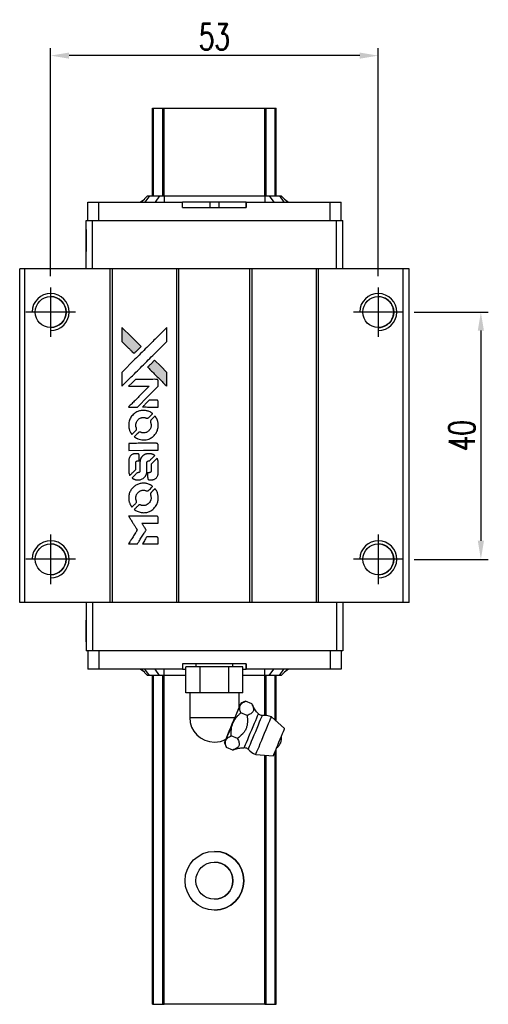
# Model space of a CAD drawing. Header units: millimetres. Extents: x 370 to 671, y 370 to 625.
# Tile 2 of 3: x 389 to 465, y 466 to 625. Entities that reach past the tile are written whole.
import ezdxf

# ---------------------------------------------------------------- set-up
doc = ezdxf.new("R2010")
doc.units = ezdxf.units.MM
doc.header["$LTSCALE"] = 0.15
doc.layers.get('0').update_dxf_attribs({"linetype": 'CONTINUOUS'})
doc.layers.get('Defpoints').update_dxf_attribs({"linetype": 'CONTINUOUS'})
doc.styles.add('DIM-7', font='SIMPLEX.shx', dxfattribs={"width": 0.7, "bigfont": 'chineset.shx'})
doc.dimstyles.new('CNS', dxfattribs={"dimtxt": 3.5, "dimasz": 2.5, "dimexe": 1, "dimexo": 1.5, "dimgap": 0.09, "dimtad": 0, "dimdsep": 46, "dimtxsty": 'DIM-7', "dimcen": 0.09, "dimclrd": 1, "dimclre": 1, "dimclrt": 4, "dimadec": 0, "dimazin": 0, "dimtfac": 1, "dimtix": 1, "dimtmove": 2, "dimatfit": 3, "dimfxl": 1, "dimtvp": 0.971429, "dimtolj": 1, "dimarcsym": 0})

# ---------------------------------------------------------------- blocks, each defined once
blk = doc.blocks.new('A$Cfc7dfc43')
at = {"linetype": 'Continuous'}
h = blk.add_hatch(color=256, dxfattribs=at)
h.dxf.hatch_style = 1
h.paths.add_polyline_path([(0, 35.01), (0, 33.88), (0, 32.75), (0.98, 31.77, 0.000288), (1.36, 31.4, 0.000479), (1.68, 31.09, 0.000013), (1.97, 30.8, 0.197177), (1.97, 30.8, 0.197497), (1.97, 30.8, 0.00004), (2.14, 30.97, 0.000834), (2.32, 31.15, 0.000506), (2.54, 31.36), (3.1, 31.92), (1.55, 33.47)])
h.paths.add_polyline_path([(5.3, 29.72), (4.74, 29.15, 0.000476), (4.52, 28.94, 0.000789), (4.34, 28.76, 0.000035), (4.18, 28.59, 0.19758), (4.17, 28.59, 0.198396), (4.18, 28.58, 0.000019), (4.4, 28.36, 0.000582), (4.65, 28.11, 0.000351), (4.94, 27.82, 0.000108), (6.18, 26.58, 0.000692), (6.81, 25.95, 0.000077), (7.25, 25.52, 0.197527), (7.26, 25.51, 0.410181), (7.27, 25.52, 0.000493), (7.28, 25.75, 0.002424), (7.28, 26.07, 0.000529), (7.28, 26.63), (7.28, 27.73), (6.29, 28.73)])
for points in [[(0.98, 31.77, 0.000288), (1.36, 31.4, 0.000479), (1.68, 31.09, 0.000013), (1.97, 30.8, 0.197177), (1.97, 30.8, 0.197497), (1.97, 30.8, 0.00004), (2.14, 30.97, 0.000836), (2.32, 31.15, 0.000505), (2.54, 31.36), (3.1, 31.92), (1.55, 33.47), (0, 35.01), (0, 33.88), (0, 32.75)], [(1.36, 26.85, -0.000056), (2.04, 27.52, -0.000021), (2.99, 28.47, -0.000021), (4.03, 29.51, -0.000025), (5, 30.48), (7.28, 32.75), (7.28, 33.87), (7.27, 35), (5.74, 33.48, 0.000274), (5.01, 32.75, 0.000123), (4.05, 31.79, 0.000121), (3.03, 30.78, 0.000165), (2.11, 29.86), (0, 27.75), (0, 26.62), (0, 25.49)], [(4.94, 27.82, 0.000108), (6.18, 26.58, 0.000692), (6.81, 25.95, 0.000077), (7.25, 25.52, 0.197527), (7.26, 25.51, 0.410182), (7.27, 25.52, 0.000493), (7.28, 25.75, 0.002424), (7.28, 26.07, 0.000529), (7.28, 26.62), (7.28, 27.73), (6.29, 28.73), (5.3, 29.72), (4.74, 29.15, 0.000476), (4.52, 28.94, 0.000789), (4.34, 28.76, 0.000035), (4.18, 28.59, 0.19758), (4.17, 28.59, 0.198396), (4.18, 28.58, 0.000019), (4.4, 28.36, 0.000582), (4.65, 28.11, 0.000351)], [(1.8, 22.14), (2.53, 22.14), (4.2, 23.82), (5.88, 25.5), (5.87, 25.97, 0.0008), (5.87, 26.27, 0.010795), (5.87, 26.38, 0.030495), (5.86, 26.44, 0.080372), (5.85, 26.48, 0.03816), (5.82, 26.52, 0.041799), (5.79, 26.55, 0.042486), (5.75, 26.58, 0.042078), (5.71, 26.6, 0.099276), (5.66, 26.61, 0.003302), (5.42, 26.62, 0.002586), (5.02, 26.62, 0.000204), (3.93, 26.62), (2.2, 26.61), (1.64, 26.06), (1.09, 25.5), (2.75, 25.49), (4.42, 25.49), (2.77, 23.85, 0.000253), (2.14, 23.21, 0.000412), (1.6, 22.68, 0.000041), (1.12, 22.2, 0.041338), (1.1, 22.17), (1.08, 22.14)], [(4.61, 22.14), (5.88, 22.14), (5.87, 22.61), (5.87, 23.09), (5.84, 23.14, 0.03146), (5.82, 23.16, 0.026444), (5.8, 23.19, 0.026444), (5.77, 23.21, 0.031457), (5.75, 23.23), (5.69, 23.26), (5.07, 23.26), (4.44, 23.27), (3.9, 22.71, 0.000745), (3.69, 22.5, 0.001228), (3.51, 22.32, 0.000087), (3.35, 22.16, 0.195134), (3.35, 22.15, 0.412117), (3.35, 22.15, 0.000048), (3.72, 22.15, 0.00109), (4.13, 22.14, 0.000653)], [(1.12, 18.94, 0.023681), (1.15, 18.74, 0.022402), (1.19, 18.54, 0.021929), (1.26, 18.35, 0.020503), (1.35, 18.15, 0.013745), (1.41, 18.04, 0.009767), (1.48, 17.92, 0.009658), (1.55, 17.81, 0.027804), (1.6, 17.74), (1.63, 17.71), (1.98, 18.06, 0.002053), (2.14, 18.23, 0.006738), (2.25, 18.34, 0.007826), (2.33, 18.42, 0.063909), (2.35, 18.47, 0.061532), (2.38, 18.53, 0.068674), (2.38, 18.59, 0.052072), (2.37, 18.67, 0.019648), (2.34, 18.77, -0.018366), (2.3, 18.9, -0.0288), (2.27, 19.01, -0.029061), (2.26, 19.12, -0.019155), (2.26, 19.25, -0.053809), (2.3, 19.53, -0.058833), (2.4, 19.79, -0.058566), (2.56, 20.01, -0.052525), (2.77, 20.21, -0.044733), (2.95, 20.32, -0.040573), (3.15, 20.4, -0.041123), (3.36, 20.44, -0.04951), (3.56, 20.45, -0.017369), (3.65, 20.44, -0.024255), (3.74, 20.42, -0.023787), (3.82, 20.4, -0.015798), (3.91, 20.37, 0.010631), (3.97, 20.34, 0.033653), (4.01, 20.33, 0.037806), (4.05, 20.33, 0.016307), (4.1, 20.32, 0.068179), (4.2, 20.34, 0.095747), (4.28, 20.38, 0.033418), (4.39, 20.48, 0.002133), (4.69, 20.78, 0.001452), (4.85, 20.95, 0.012393), (4.93, 21.03, 0.020479), (4.96, 21.07, 0.344362), (4.96, 21.09, 0.074287), (4.92, 21.13, 0.005454), (4.79, 21.21, 0.008391), (4.66, 21.29, 0.017097), (4.55, 21.35, 0.027375), (4.32, 21.45, 0.02835), (4.09, 21.52, 0.027723), (3.84, 21.56, 0.023913), (3.58, 21.58, 0.027047), (3.27, 21.58, 0.031685), (2.98, 21.53, 0.032425), (2.7, 21.46, 0.031013), (2.43, 21.34, 0.037914), (2.11, 21.15, 0.040153), (1.83, 20.92, 0.039834), (1.58, 20.64, 0.036173), (1.38, 20.32, 0.040752), (1.24, 20, 0.035885), (1.15, 19.66, 0.035491), (1.1, 19.3, 0.037615)], [(2.09, 17.27, 0.018008), (2.19, 17.2, 0.009842), (2.32, 17.12, 0.009807), (2.46, 17.05, 0.015716), (2.58, 17, 0.048467), (3, 16.86, 0.045841), (3.46, 16.81, 0.046006), (3.91, 16.84, 0.049638), (4.34, 16.95, 0.064819), (4.89, 17.25, 0.06695), (5.35, 17.67, 0.066691), (5.68, 18.2, 0.063505), (5.86, 18.81, 0.03135), (5.88, 18.97, 0.010439), (5.88, 19.2, 0.010391), (5.88, 19.43, 0.032408), (5.86, 19.58, 0.015696), (5.82, 19.76, 0.018095), (5.78, 19.93, 0.018551), (5.72, 20.09, 0.018352), (5.65, 20.25, 0.015568), (5.59, 20.35, 0.009832), (5.52, 20.47, 0.009795), (5.45, 20.58, 0.023727), (5.4, 20.66), (5.37, 20.69), (5.02, 20.34, 0.001528), (4.83, 20.15, 0.010022), (4.73, 20.05, 0.019586), (4.67, 19.99, 0.061865), (4.65, 19.94, 0.055054), (4.62, 19.86, 0.061607), (4.62, 19.79, 0.048725), (4.63, 19.7, 0.020221), (4.66, 19.59, -0.017722), (4.7, 19.47, -0.02685), (4.72, 19.36, -0.02759), (4.73, 19.25, -0.020233), (4.73, 19.13, -0.04793), (4.69, 18.9, -0.048386), (4.62, 18.68, -0.047866), (4.5, 18.48, -0.044964), (4.34, 18.3, -0.04333), (4.16, 18.15, -0.050921), (3.96, 18.04, -0.051473), (3.74, 17.98, -0.0459), (3.51, 17.96, -0.019014), (3.39, 17.96, -0.024114), (3.29, 17.98, -0.025081), (3.19, 18, -0.023892), (3.09, 18.03, 0.008624), (3.02, 18.06, 0.026486), (2.96, 18.07, 0.035074), (2.92, 18.08, 0.02756), (2.87, 18.08, 0.087163), (2.79, 18.07, 0.073291), (2.71, 18.02, 0.028074), (2.61, 17.93, 0.002594), (2.36, 17.68), (2, 17.33)], [(3.49, 15.14), (5.87, 15.14), (5.87, 15.61), (5.87, 16.07), (5.84, 16.13, 0.071429), (5.81, 16.18, 0.054799), (5.76, 16.22, 0.053585), (5.71, 16.25, 0.060698), (5.65, 16.26, 0.033975), (5.55, 16.27, 0.000112), (4.34, 16.27, 0.000726), (3.15, 16.27, 0.001084), (2.11, 16.26), (1.1, 16.25), (1.1, 15.69), (1.1, 15.13)], [(1.11, 11.64, 0.018538), (1.12, 11.57, 0.010695), (1.14, 11.49, 0.01068), (1.16, 11.4, 0.017678), (1.18, 11.33, 0.013849), (1.21, 11.25, 0.011814), (1.24, 11.17, 0.004513), (1.28, 11.09, 0.290035), (1.29, 11.08, 0.196418), (1.29, 11.09, 0.000124), (1.43, 11.22, 0.001477), (1.59, 11.38, 0.000898), (1.77, 11.56), (2.25, 12.03), (2.25, 12.63, -0.001471), (2.25, 13.08, -0.028714), (2.26, 13.22, -0.097073), (2.29, 13.3, -0.084199), (2.34, 13.36, -0.042698), (2.39, 13.39, -0.053912), (2.43, 13.41, -0.051004), (2.48, 13.43, -0.032967), (2.54, 13.43, 0.00807), (2.57, 13.43, 0.003023), (2.61, 13.43, 0.002994), (2.66, 13.44, 0.003629), (2.7, 13.44), (2.8, 13.45), (2.8, 13.9, 0.001618), (2.8, 14.12, 0.005206), (2.8, 14.26, 0.00535), (2.8, 14.36, 0.060675), (2.79, 14.4, 0.048484), (2.78, 14.42, 0.02389), (2.77, 14.45, 0.022812), (2.75, 14.48, 0.02462), (2.73, 14.5, 0.061781), (2.67, 14.55, 0.080179), (2.61, 14.57, 0.048561), (2.52, 14.58, 0.010021), (2.36, 14.59, 0.016602), (2.15, 14.58, 0.031409), (1.98, 14.56, 0.036474), (1.83, 14.52, 0.03439), (1.69, 14.46, 0.065928), (1.46, 14.3, 0.069066), (1.29, 14.09, 0.065697), (1.17, 13.83, 0.051559), (1.11, 13.53, 0.020904), (1.11, 13.37, 0.000451), (1.1, 12.59, 0.000419), (1.1, 11.79, 0.022759)], [(1.73, 10.6, 0.023289), (1.84, 10.53, 0.026845), (1.96, 10.47, 0.026047), (2.08, 10.42, 0.019751), (2.22, 10.38, 0.013249), (2.3, 10.37, 0.025169), (2.36, 10.36, 0.016532), (2.44, 10.36, 0.002937), (2.59, 10.35, 0.003317), (2.73, 10.35, 0.011808), (2.81, 10.36, 0.01777), (2.88, 10.36, 0.021476), (2.94, 10.37, 0.04325), (3.19, 10.45, 0.045753), (3.42, 10.57, 0.04649), (3.62, 10.73, 0.047672), (3.79, 10.92, 0.025315), (3.84, 11.01, 0.015208), (3.9, 11.11, 0.01512), (3.95, 11.22, 0.022488), (3.98, 11.31, 0.027857), (4.02, 11.46, 0.034138), (4.04, 11.61, 0.014286), (4.05, 11.83, 0.00124), (4.05, 12.39, -0.00103), (4.05, 12.73, -0.002552), (4.05, 12.98, -0.001594), (4.06, 13.17, -0.047676), (4.06, 13.22, -0.085307), (4.1, 13.3, -0.097789), (4.15, 13.36, -0.085947), (4.24, 13.41, -0.051339), (4.35, 13.43, 0.014634), (4.39, 13.43, 0.015028), (4.42, 13.44, 0.014927), (4.46, 13.44, 0.059415), (4.47, 13.45, 0.070595), (4.51, 13.48, 0.00028), (4.91, 13.88, 0.000111), (5.32, 14.28, 0.200239), (5.33, 14.3, 0.268906), (5.32, 14.31, 0.001866), (5.23, 14.37, 0.007532), (5.13, 14.42, 0.017818), (5.06, 14.45, 0.013256), (4.98, 14.48, 0.011636), (4.89, 14.51, 0.011528), (4.8, 14.54, 0.012303), (4.72, 14.56, 0.0423), (4.58, 14.58, 0.013657), (4.38, 14.58, 0.013857), (4.18, 14.58, 0.037428), (4.03, 14.56, 0.014927), (3.94, 14.53, 0.0122), (3.84, 14.5, 0.012518), (3.74, 14.47, 0.023062), (3.67, 14.44, 0.065961), (3.4, 14.25, 0.06055), (3.18, 14, 0.059676), (3.02, 13.7, 0.060497), (2.94, 13.38, 0.025683), (2.93, 13.31, 0.001528), (2.93, 13.09, 0.002124), (2.93, 12.83, 0.001173), (2.93, 12.5, -0.000809), (2.93, 11.93, -0.017164), (2.92, 11.76, -0.063931), (2.9, 11.67, -0.108429), (2.86, 11.6, -0.052941), (2.82, 11.57, -0.063675), (2.77, 11.54, -0.050562), (2.71, 11.53, -0.020337), (2.63, 11.52, 0.009897), (2.57, 11.51, 0.016482), (2.53, 11.51, 0.019019), (2.5, 11.5, 0.06043), (2.47, 11.49, 0.076267), (2.43, 11.45, 0.00054), (2.06, 11.08, 0.000307), (1.68, 10.7, 0.142594), (1.66, 10.67, 0.232419), (1.66, 10.66, 0.022995), (1.68, 10.64, 0.024627), (1.7, 10.62, 0.015407)], [(4.2, 10.54, 0.065483), (4.22, 10.48, 0.053271), (4.26, 10.43, 0.052018), (4.32, 10.39, 0.0556), (4.38, 10.36, 0.036839), (4.42, 10.35, 0.026922), (4.46, 10.35, 0.016905), (4.52, 10.34, 0.004317), (4.62, 10.34, 0.016369), (4.82, 10.35, 0.029936), (4.99, 10.37, 0.03418), (5.14, 10.41, 0.031327), (5.28, 10.47, 0.046935), (5.46, 10.58, 0.054053), (5.6, 10.71, 0.053701), (5.72, 10.88, 0.045364), (5.8, 11.07, 0.032479), (5.85, 11.24, 0.03386), (5.87, 11.41, 0.013578), (5.87, 11.68, 0.001155), (5.87, 12.38, 0.000413), (5.87, 12.98, 0.005008), (5.87, 13.21, 0.013199), (5.86, 13.34, 0.033956), (5.85, 13.43, 0.013909), (5.82, 13.53, 0.010864), (5.79, 13.63, 0.010938), (5.76, 13.73, 0.028702), (5.73, 13.79), (5.7, 13.84), (5.22, 13.36), (4.73, 12.88), (4.73, 12.32, -0.001504), (4.73, 12.08, -0.00328), (4.73, 11.89, -0.001901), (4.72, 11.75, -0.061333), (4.72, 11.71, -0.063621), (4.7, 11.67, -0.048633), (4.66, 11.62, -0.046769), (4.62, 11.58, -0.047961), (4.57, 11.55, -0.02678), (4.53, 11.53, -0.050957), (4.49, 11.52, -0.029398), (4.44, 11.51, -0.00401), (4.34, 11.51), (4.17, 11.5), (4.17, 11.05, 0.001061), (4.17, 10.78, 0.009147), (4.18, 10.66, 0.020721), (4.18, 10.59, 0.051619)], [(1.11, 7.18, 0.024131), (1.15, 6.98, 0.022344), (1.2, 6.77, 0.021883), (1.27, 6.57, 0.020884), (1.36, 6.37, 0.010669), (1.42, 6.25, 0.010389), (1.48, 6.14, 0.010913), (1.55, 6.04, 0.022227), (1.6, 5.96), (1.63, 5.94), (1.98, 6.3, 0.002452), (2.12, 6.44, 0.003628), (2.24, 6.56, 0.001662), (2.34, 6.67, 0.070159), (2.36, 6.7, 0.047671), (2.36, 6.72, 0.018624), (2.37, 6.75, 0.017921), (2.38, 6.78, 0.018804), (2.38, 6.82, 0.018255), (2.38, 6.86, 0.041312), (2.38, 6.89, 0.037164), (2.37, 6.93, 0.012342), (2.35, 6.98, -0.015101), (2.3, 7.1, -0.035998), (2.28, 7.19, -0.033244), (2.27, 7.29, -0.011249), (2.27, 7.44, -0.004059), (2.27, 7.56, -0.019693), (2.27, 7.62, -0.027943), (2.28, 7.68, -0.014411), (2.3, 7.75, -0.033089), (2.35, 7.91, -0.033887), (2.43, 8.06, -0.034021), (2.52, 8.2, -0.033942), (2.64, 8.33, -0.02816), (2.77, 8.44, -0.035032), (2.9, 8.53, -0.035269), (3.04, 8.59, -0.029196), (3.2, 8.65, -0.037862), (3.39, 8.68, -0.043657), (3.57, 8.68, -0.043064), (3.75, 8.66, -0.035184), (3.93, 8.6, 0.033699), (4.02, 8.57, 0.052815), (4.1, 8.56, 0.059167), (4.17, 8.56, 0.058972), (4.24, 8.58, 0.059208), (4.29, 8.62, 0.021125), (4.36, 8.68, 0.008691), (4.47, 8.79, 0.000851), (4.74, 9.05, 0.001873), (4.87, 9.19, 0.013884), (4.93, 9.26, 0.022355), (4.96, 9.3, 0.341453), (4.96, 9.32, 0.073011), (4.93, 9.35, 0.004587), (4.8, 9.44, 0.00748), (4.67, 9.52, 0.016837), (4.57, 9.57, 0.028606), (4.32, 9.68, 0.031352), (4.06, 9.76, 0.031004), (3.8, 9.8, 0.0268), (3.52, 9.82, 0.026698), (3.23, 9.8, 0.03002), (2.95, 9.76, 0.030357), (2.67, 9.68, 0.028554), (2.41, 9.56, 0.062944), (1.92, 9.23, 0.062206), (1.52, 8.79, 0.062448), (1.25, 8.27, 0.064355), (1.11, 7.7, 0.017377), (1.11, 7.59, 0.008369), (1.1, 7.44, 0.008367), (1.11, 7.3, 0.01757)], [(2.08, 5.5, 0.064158), (2.64, 5.21, 0.06356), (3.25, 5.06, 0.064004), (3.87, 5.07, 0.066747), (4.47, 5.24, 0.04321), (4.84, 5.44, 0.044737), (5.16, 5.71, 0.044901), (5.43, 6.02, 0.044184), (5.65, 6.38, 0.026293), (5.76, 6.65, 0.033344), (5.84, 6.91, 0.033227), (5.88, 7.19, 0.025815), (5.88, 7.48, 0.023119), (5.86, 7.77, 0.031044), (5.82, 8.02, 0.031337), (5.74, 8.27, 0.024258), (5.63, 8.52, 0.015622), (5.58, 8.61, 0.008495), (5.51, 8.72, 0.008415), (5.45, 8.82, 0.020814), (5.39, 8.9), (5.37, 8.93), (5.02, 8.59, 0.002843), (4.76, 8.33, 0.033917), (4.67, 8.22, 0.087906), (4.63, 8.14, 0.073302), (4.62, 8.05, 0.022047), (4.62, 8, 0.026465), (4.63, 7.96, 0.022233), (4.64, 7.91, 0.009985), (4.66, 7.85, -0.039011), (4.71, 7.63, -0.044398), (4.73, 7.41, -0.045096), (4.71, 7.2, -0.04265), (4.65, 6.99, -0.071154), (4.48, 6.69, -0.068827), (4.24, 6.45, -0.068713), (3.94, 6.28, -0.070507), (3.61, 6.2, -0.028605), (3.47, 6.19, -0.031418), (3.33, 6.2, -0.031044), (3.19, 6.23, -0.02668), (3.06, 6.28, 0.038913), (2.97, 6.3, 0.043732), (2.89, 6.32, 0.047754), (2.82, 6.31, 0.075756), (2.75, 6.29, 0.07294), (2.72, 6.27, 0.003456), (2.63, 6.18, 0.005023), (2.51, 6.07, 0.002422), (2.36, 5.92, 0.000819), (2.22, 5.79, 0.001349), (2.11, 5.67, 0.0001), (2.01, 5.57, 0.205335), (2, 5.56, 0.219821), (2.01, 5.56, 0.002494), (2.03, 5.54, 0.007089), (2.05, 5.52, 0.004494)], [(1.81, 0), (2.53, 0), (2.65, 0.2, -0.000297), (2.73, 0.32, -0.000037), (2.89, 0.58, -0.000043), (3.08, 0.9, -0.000036), (3.29, 1.23, 0.000044), (3.49, 1.56, 0.000063), (3.67, 1.85, 0.000035), (3.82, 2.09, 0.0009), (3.86, 2.16), (3.92, 2.26), (3.84, 2.38, 0.001175), (3.79, 2.46, 0.000208), (3.71, 2.59, 0.000225), (3.61, 2.75, 0.000203), (3.5, 2.92, -0.000711), (3.41, 3.07, -0.001119), (3.32, 3.21, -0.000263), (3.25, 3.33, -0.04589), (3.24, 3.34, -0.519312), (3.25, 3.35, -0.001914), (3.44, 3.36, -0.003124), (3.76, 3.36, -0.000285), (4.56, 3.36), (5.88, 3.36), (5.88, 3.82, 0.001727), (5.87, 4.15, 0.025279), (5.87, 4.27, 0.073886), (5.85, 4.33, 0.07426), (5.81, 4.39, 0.03264), (5.8, 4.41, 0.01784), (5.78, 4.43, 0.017712), (5.76, 4.44, 0.026854), (5.74, 4.45), (5.69, 4.48), (3.39, 4.48), (1.09, 4.48), (1.1, 4.46, -0.004595), (1.12, 4.44, -0.00016), (1.16, 4.37, -0.000298), (1.21, 4.29, -0.000208), (1.27, 4.19, 0.000986), (1.44, 3.92, 0.00025), (1.72, 3.48, 0.000268), (2.01, 3, 0.000436), (2.27, 2.6, -0.002932), (2.35, 2.47, -0.004718), (2.42, 2.35, -0.001113), (2.48, 2.25, -0.227179), (2.48, 2.24, -0.045982), (2.47, 2.23, -0.000145), (2.39, 2.1, -0.000825), (2.3, 1.94, -0.000517), (2.19, 1.77, 0.000056), (1.81, 1.16, 0.000289), (1.6, 0.82, 0.000481), (1.44, 0.57, 0.000418), (1.28, 0.31), (1.09, 0)], [(4.61, 0), (5.88, 0), (5.88, 0.46, 0.000842), (5.88, 0.76, 0.010591), (5.87, 0.87, 0.028995), (5.87, 0.93, 0.069543), (5.85, 0.97, 0.051063), (5.83, 1.01, 0.039932), (5.79, 1.05, 0.039414), (5.75, 1.09, 0.045845), (5.71, 1.11, 0.094811), (5.67, 1.12, 0.007124), (5.54, 1.13, 0.004713), (5.33, 1.13, 0.000534), (4.85, 1.13), (4.02, 1.13), (3.95, 1.01, 0.000828), (3.74, 0.67, 0.000879), (3.54, 0.34, 0.000048), (3.34, 0.01, 0.137596), (3.34, 0.01, 0.413028), (3.34, 0, 0.000016), (3.71, 0, 0.000623), (4.12, 0, 0.000374)]]:
    blk.add_lwpolyline(points, format="xyb", close=True)
blk = doc.blocks.new('*D54')
at = {"color": 7, "lineweight": -2}
for p, q in [((453.16, 577.78), (465.16, 577.78)), ((463.96, 574.78), (463.96, 540.78)), ((453.16, 537.78), (465.16, 537.78))]:
    blk.add_line(p, q, dxfattribs=at)
at = {"color": 7}
for points in [[(463.46, 574.78), (464.46, 574.78), (463.96, 577.78)], [(463.46, 540.78), (464.46, 540.78), (463.96, 537.78)]]:
    blk.add_solid(points, dxfattribs=at)
at = {"layer": 'Defpoints', "color": 0}
for p in [(451.36, 577.78), (451.36, 537.78), (463.96, 537.78)]:
    blk.add_point(p, dxfattribs=at)
at = {"color": 7, "insert": (460.9, 557.78), "char_height": 4.2, "attachment_point": 5, "rotation": 90, "style": 'DIM-7'}
blk.add_mtext('\\A1;40', dxfattribs=at)
blk = doc.blocks.new('*D55')
at = {"color": 7, "lineweight": -2}
for p, q in [((394.36, 583.58), (394.36, 620.48)), ((447.36, 583.58), (447.36, 620.48)), ((444.36, 619.28), (397.36, 619.28))]:
    blk.add_line(p, q, dxfattribs=at)
at = {"color": 7}
for points in [[(397.36, 619.78), (397.36, 618.78), (394.36, 619.28)], [(444.36, 619.78), (444.36, 618.78), (447.36, 619.28)]]:
    blk.add_solid(points, dxfattribs=at)
at = {"layer": 'Defpoints', "color": 0}
for p in [(394.36, 619.28), (394.36, 581.78), (447.36, 581.78)]:
    blk.add_point(p, dxfattribs=at)
at = {"color": 7, "insert": (420.86, 622.34), "char_height": 4.2, "attachment_point": 5, "style": 'DIM-7'}
blk.add_mtext('\\A1;53', dxfattribs=at)

msp = doc.modelspace()

# ---------------------------------------------------------------- linework, layer by layer
at = {"color": 7, "linetype": 'Continuous', "lineweight": 25}
for p, q in [((410.861, 596.584), (410.861, 610.784)), ((410.861, 596.584), (410.861, 610.784)), ((410.861, 596.584), (410.861, 610.784)), ((410.861, 610.784), (410.861, 596.584)), ((411.027, 596.584), (411.027, 610.784)), ((412.507, 596.584), (412.507, 610.784)), ((412.705, 610.784), (429.017, 610.784)), ((412.705, 596.584), (412.705, 610.784)), ((429.017, 596.584), (429.017, 610.784)), ((429.215, 596.584), (429.215, 610.784)), ((430.695, 596.584), (430.695, 610.784)), ((430.861, 596.584), (430.861, 610.784)), ((408.865, 595.584), (409.533, 596.056)), ((410.061, 596.584), (409.061, 595.584)), ((410.061, 596.584), (409.061, 595.584)), ((410.346, 596.584), (409.63, 595.584)), ((410.061, 596.584), (410.346, 596.584)), ((410.061, 596.584), (410.061, 596.584)), ((410.346, 596.584), (411.99, 596.584)), ((411.99, 596.584), (411.275, 595.584)), ((411.99, 596.584), (412.705, 596.584)), ((412.705, 596.584), (412.705, 595.584)), ((412.705, 596.584), (429.017, 596.584)), ((429.017, 596.584), (429.017, 595.584)), ((429.017, 596.584), (429.732, 596.584)), ((429.732, 596.584), (430.448, 595.584)), ((429.732, 596.584), (431.376, 596.584)), ((431.376, 596.584), (432.092, 595.584)), ((431.376, 596.584), (431.661, 596.584)), ((431.661, 596.584), (432.661, 595.584)), ((432.189, 596.056), (432.857, 595.584)), ((400.361, 592.584), (400.361, 595.584)), ((400.361, 595.584), (402.161, 595.584)), ((400.361, 594.684), (400.361, 595.584)), ((400.361, 592.584), (400.361, 595.584)), ((400.361, 594.684), (400.361, 595.584)), ((400.361, 595.584), (400.361, 595.584)), ((400.361, 595.584), (400.361, 595.584)), ((400.361, 595.584), (400.361, 595.584)), ((400.361, 594.684), (400.361, 594.684)), ((402.161, 592.584), (402.161, 595.584)), ((402.161, 595.584), (415.718, 595.584)), ((415.718, 594.684), (415.718, 595.584)), ((420.138, 595.584), (415.718, 595.584)), ((415.718, 594.684), (426.004, 594.684)), ((420.138, 595.584), (420.138, 594.684)), ((421.584, 595.584), (420.138, 595.584)), ((421.584, 595.584), (421.584, 594.684)), ((426.004, 595.584), (421.584, 595.584)), ((426.004, 594.684), (426.004, 595.584)), ((426.004, 595.584), (439.561, 595.584)), ((426.004, 595.584), (426.004, 594.684)), ((426.004, 595.584), (426.004, 595.584)), ((426.004, 594.684), (426.004, 595.584)), ((426.004, 595.584), (426.004, 594.684)), ((426.004, 594.684), (426.004, 594.684)), ((439.561, 592.584), (439.561, 595.584)), ((439.561, 595.584), (441.361, 595.584)), ((441.361, 592.584), (441.361, 595.584)), ((400.111, 584.784), (400.111, 592.584)), ((400.111, 592.584), (401.111, 592.584)), ((400.111, 584.784), (400.111, 592.584)), ((400.111, 592.584), (400.111, 592.584)), ((401.111, 584.784), (401.111, 592.584)), ((401.111, 592.584), (440.611, 592.584)), ((440.611, 584.784), (440.611, 592.584)), ((440.611, 592.584), (441.611, 592.584)), ((441.611, 584.784), (441.611, 592.584)), ((389.361, 530.784), (389.361, 584.784)), ((390.211, 584.784), (389.361, 584.784)), ((389.361, 530.784), (389.361, 584.784)), ((389.361, 584.784), (389.361, 584.784)), ((390.211, 530.784), (390.211, 584.784)), ((404.011, 584.784), (390.211, 584.784)), ((404.011, 530.784), (404.011, 584.784)), ((404.361, 584.784), (404.011, 584.784)), ((404.361, 530.784), (404.361, 584.784)), ((414.761, 584.784), (404.361, 584.784)), ((414.761, 530.784), (414.761, 584.784)), ((415.111, 584.784), (414.761, 584.784)), ((415.111, 530.784), (415.111, 584.784)), ((426.611, 584.784), (415.111, 584.784)), ((426.611, 530.784), (426.611, 584.784)), ((426.961, 584.784), (426.611, 584.784)), ((426.961, 530.784), (426.961, 584.784)), ((437.361, 584.784), (426.961, 584.784)), ((437.361, 530.784), (437.361, 584.784)), ((437.711, 584.784), (437.361, 584.784)), ((437.711, 530.784), (437.711, 584.784)), ((451.411, 584.784), (437.711, 584.784)), ((451.411, 530.784), (451.411, 584.784)), ((452.361, 584.784), (451.411, 584.784)), ((452.361, 530.784), (452.361, 584.784)), ((390.211, 530.784), (389.361, 530.784)), ((389.361, 530.784), (389.361, 530.784)), ((404.011, 530.784), (390.211, 530.784)), ((400.111, 530.784), (400.111, 522.984)), ((400.111, 530.784), (400.111, 522.984)), ((401.111, 530.784), (401.111, 522.984)), ((404.361, 530.784), (404.011, 530.784)), ((414.761, 530.784), (404.361, 530.784)), ((415.111, 530.784), (414.761, 530.784)), ((426.611, 530.784), (415.111, 530.784)), ((426.961, 530.784), (426.611, 530.784)), ((437.361, 530.784), (426.961, 530.784)), ((437.711, 530.784), (437.361, 530.784)), ((451.411, 530.784), (437.711, 530.784)), ((440.611, 530.784), (440.611, 522.984)), ((441.611, 530.784), (441.611, 522.984)), ((452.361, 530.784), (451.411, 530.784)), ((401.111, 522.984), (400.111, 522.984)), ((400.111, 522.984), (400.111, 522.984)), ((400.361, 522.984), (400.361, 519.984)), ((400.361, 522.984), (400.361, 519.984)), ((440.611, 522.984), (401.111, 522.984)), ((402.161, 522.984), (402.161, 519.984)), ((439.561, 522.984), (439.561, 519.984)), ((441.611, 522.984), (440.611, 522.984)), ((441.361, 522.984), (441.361, 519.984)), ((400.361, 520.884), (400.361, 519.984)), ((400.361, 520.884), (400.361, 519.984)), ((400.361, 520.884), (400.361, 520.884)), ((402.161, 519.984), (400.361, 519.984)), ((400.361, 519.984), (400.361, 519.984)), ((400.361, 519.984), (400.361, 519.984)), ((400.361, 519.984), (400.361, 519.984)), ((415.718, 519.984), (402.161, 519.984)), ((409.533, 519.511), (408.865, 519.984)), ((410.061, 518.984), (409.061, 519.984)), ((410.061, 518.984), (409.061, 519.984)), ((410.346, 518.984), (409.63, 519.984)), ((411.99, 518.984), (411.275, 519.984)), ((412.705, 518.984), (412.705, 519.984)), ((415.718, 520.884), (415.718, 519.984)), ((426.004, 520.884), (415.718, 520.884)), ((415.718, 519.984), (416.242, 519.984)), ((416.242, 516.204), (416.242, 520.404)), ((418.552, 520.404), (416.242, 520.404)), ((417.861, 520.884), (417.861, 520.404)), ((418.552, 516.204), (418.552, 520.404)), ((423.171, 520.404), (418.552, 520.404)), ((423.171, 516.204), (423.171, 520.404)), ((425.48, 520.404), (423.171, 520.404)), ((423.861, 520.404), (423.861, 520.884)), ((425.48, 516.204), (425.48, 520.404)), ((425.48, 519.984), (426.004, 519.984)), ((426.004, 520.884), (426.004, 519.984)), ((426.004, 520.884), (426.004, 519.984)), ((426.004, 520.884), (426.004, 520.884)), ((426.004, 519.984), (426.004, 520.884)), ((426.004, 519.984), (426.004, 520.884)), ((439.561, 519.984), (426.004, 519.984)), ((426.004, 519.984), (426.004, 519.984)), ((429.017, 518.984), (429.017, 519.984)), ((429.732, 518.984), (430.448, 519.984)), ((431.376, 518.984), (432.092, 519.984)), ((431.661, 518.984), (432.661, 519.984)), ((432.857, 519.984), (432.189, 519.512)), ((441.361, 519.984), (439.561, 519.984)), ((410.346, 518.984), (410.061, 518.984)), ((410.061, 518.984), (410.061, 518.984)), ((411.99, 518.984), (410.346, 518.984)), ((410.861, 465.784), (410.861, 518.984)), ((410.861, 465.784), (410.861, 518.984)), ((410.861, 465.784), (410.861, 518.984)), ((410.861, 518.984), (410.861, 465.784)), ((411.027, 465.784), (411.027, 518.984)), ((412.705, 518.984), (411.99, 518.984)), ((412.507, 465.784), (412.507, 518.984)), ((416.242, 518.984), (412.705, 518.984)), ((412.705, 465.784), (412.705, 518.984)), ((429.017, 518.984), (425.48, 518.984)), ((429.732, 518.984), (429.017, 518.984)), ((429.017, 512.53), (429.017, 518.984)), ((429.215, 512.512), (429.215, 518.984)), ((431.376, 518.984), (429.732, 518.984)), ((430.695, 511.744), (430.695, 518.984)), ((430.861, 511.599), (430.861, 518.984)), ((431.661, 518.984), (431.376, 518.984)), ((417.397, 516.204), (416.242, 516.204)), ((416.861, 516.204), (416.861, 512.204)), ((418.552, 516.204), (417.397, 516.204)), ((420.861, 516.204), (418.552, 516.204)), ((423.171, 516.204), (420.861, 516.204)), ((424.325, 516.204), (423.171, 516.204)), ((425.48, 516.204), (424.325, 516.204)), ((424.861, 513.823), (424.861, 516.204)), ((425.911, 514.811), (425.138, 514.491)), ((426.916, 514.394), (425.911, 514.811)), ((416.861, 512.204), (424.191, 512.204)), ((426.143, 512.528), (425.137, 512.944)), ((432.22, 510.421), (430.069, 512.286)), ((424.596, 508.794), (423.591, 509.21)), ((422.497, 508.116), (422.817, 507.343)), ((423.823, 506.927), (422.817, 507.343)), ((430.695, 465.784), (430.695, 506.74)), ((430.861, 465.784), (430.861, 507.141)), ((427.544, 506.188), (430.383, 505.987)), ((429.017, 465.784), (429.017, 506.084)), ((429.215, 465.784), (429.215, 506.07)), ((429.017, 465.784), (412.705, 465.784))]:
    msp.add_line(p, q, dxfattribs=at)
for p, q in [((394.361, 581.784), (394.361, 573.784)), ((447.361, 581.784), (447.361, 573.784)), ((398.361, 577.784), (390.361, 577.784)), ((451.361, 577.784), (443.361, 577.784)), ((394.361, 541.784), (394.361, 533.784)), ((447.361, 541.784), (447.361, 533.784)), ((398.361, 537.784), (390.361, 537.784)), ((451.361, 537.784), (443.361, 537.784))]:
    msp.add_line(p, q)
at = {"color": 7, "linetype": 'Continuous', "lineweight": 25, "flags": 128}
for points in [[(400.111, 587.609), (400.111, 587.669), (400.111, 587.847), (400.111, 588.129), (400.111, 588.496), (400.111, 588.924), (400.111, 589.384), (400.111, 589.843), (400.111, 590.271), (400.111, 590.639), (400.111, 590.921), (400.111, 591.098), (400.111, 591.159), (400.111, 591.098), (400.111, 590.921), (400.111, 590.639), (400.111, 590.271), (400.111, 589.843), (400.111, 589.384), (400.111, 588.924), (400.111, 588.496), (400.111, 588.129), (400.111, 587.847), (400.111, 587.669), (400.111, 587.609)], [(400.111, 527.959), (400.111, 527.898), (400.111, 527.721), (400.111, 527.439), (400.111, 527.071), (400.111, 526.643), (400.111, 526.184), (400.111, 525.724), (400.111, 525.296), (400.111, 524.929), (400.111, 524.647), (400.111, 524.469), (400.111, 524.409), (400.111, 524.469), (400.111, 524.647), (400.111, 524.929), (400.111, 525.296), (400.111, 525.724), (400.111, 526.184), (400.111, 526.643), (400.111, 527.071), (400.111, 527.439), (400.111, 527.721), (400.111, 527.898), (400.111, 527.959)], [(422.497, 508.116), (422.521, 508.174), (422.592, 508.344), (422.707, 508.622), (422.862, 508.997), (423.052, 509.455), (423.269, 509.979), (423.506, 510.552), (423.755, 511.152), (424.006, 511.757), (424.25, 512.346), (424.478, 512.897), (424.682, 513.391), (424.855, 513.809), (424.991, 514.137), (425.084, 514.362), (425.132, 514.477), (425.132, 514.477), (425.084, 514.362), (424.991, 514.137), (424.861, 513.823)], [(424.191, 512.204), (423.993, 511.728), (423.782, 511.218), (423.567, 510.699), (423.359, 510.196), (423.167, 509.733), (423.001, 509.332), (422.869, 509.014), (422.777, 508.792), (422.73, 508.679), (422.724, 508.664)], [(425.706, 507.315), (425.729, 507.371), (425.798, 507.537), (425.909, 507.806), (426.058, 508.166), (426.24, 508.604), (426.446, 509.101), (426.668, 509.638), (426.897, 510.191), (427.123, 510.738), (427.339, 511.257), (427.533, 511.727), (427.699, 512.128), (427.83, 512.445), (427.921, 512.663), (427.967, 512.775), (427.973, 512.789)], [(426.338, 507.047), (426.361, 507.103), (426.43, 507.269), (426.542, 507.538), (426.691, 507.9), (426.873, 508.339), (427.08, 508.837), (427.302, 509.374), (427.532, 509.928), (427.759, 510.476), (427.974, 510.997), (428.169, 511.468), (428.336, 511.87), (428.467, 512.187), (428.558, 512.405), (428.604, 512.517), (428.61, 512.531)], [(427.544, 506.188), (427.567, 506.243), (427.634, 506.407), (427.744, 506.672), (427.893, 507.031), (428.074, 507.469), (428.282, 507.971), (428.509, 508.518), (428.747, 509.092), (428.986, 509.671), (429.22, 510.234), (429.438, 510.761), (429.634, 511.234), (429.799, 511.634), (429.929, 511.947), (430.018, 512.162), (430.064, 512.272), (430.069, 512.286)], [(430.383, 505.987), (430.406, 506.042), (430.474, 506.206), (430.583, 506.47), (430.728, 506.821), (430.903, 507.242), (431.097, 507.71), (431.301, 508.204), (431.505, 508.697), (431.7, 509.166), (431.874, 509.586), (432.019, 509.937), (432.129, 510.202), (432.197, 510.366), (432.22, 510.421)], [(422.724, 508.664), (422.707, 508.622), (422.592, 508.344), (422.521, 508.174), (422.497, 508.116)]]:
    msp.add_lwpolyline(points, dxfattribs=at)
at = {"color": 7, "linetype": 'Continuous', "lineweight": 25}
for centre, radius in [((394.361, 577.784), 2.5), ((447.361, 577.784), 2.5), ((394.361, 537.784), 2.5), ((447.361, 537.784), 2.5), ((420.861, 485.784), 4.75), ((420.861, 485.784), 3)]:
    msp.add_circle(centre, radius, dxfattribs=at)
for centre in [(394.361, 577.784), (447.361, 577.784), (394.361, 537.784), (447.361, 537.784)]:
    msp.add_arc(centre, 3, 270, 178.93308)
for centre, radius, start, end in [((394.361, 577.784), 2.5, 270, 90), ((447.361, 577.784), 2.5, 55.2709, 90), ((447.361, 577.784), 2.5, 304.89854, 55.10146), ((447.361, 577.784), 2.5, 270, 304.72911), ((394.361, 537.784), 2.5, 270, 90), ((447.361, 537.784), 2.5, 55.2709, 90), ((447.361, 537.784), 2.5, 304.89854, 55.10146), ((447.361, 537.784), 2.5, 270, 304.7291), ((420.861, 512.204), 4, 180, 270), ((428.807, 509.237), 3.3, 67.5, 93.41865), ((420.861, 512.204), 4, 270, 297.76498), ((429.9, 508.784), 1.817, 304.10151, 10.89849), ((428.807, 509.237), 3.3, 221.58135, 247.5), ((420.861, 485.784), 4.75, 0, 90), ((420.861, 485.784), 3, 270, 90), ((420.861, 485.784), 4.75, 270, 0)]:
    msp.add_arc(centre, radius, start, end, dxfattribs=at)
msp.add_ellipse((420.861, 504.166), major_axis=(4, 9.657), ratio=0.0000025, start_param=5.695759, end_param=6.2831793, dxfattribs=at)
for points, knots in [([(410.861, 610.784), (410.861, 610.784), (410.877, 610.784), (410.94, 610.784), (410.985, 610.784), (411.027, 610.784)], [0, 0, 0, 0, 0.5, 0.5, 1, 1, 1, 1]), ([(411.027, 610.784), (411.201, 610.784), (411.38, 610.784), (411.718, 610.784), (411.877, 610.784), (412.15, 610.784), (412.263, 610.784), (412.429, 610.784), (412.482, 610.784), (412.507, 610.784)], [0, 0, 0, 0, 0.25, 0.25, 0.5, 0.5, 0.75, 0.75, 1, 1, 1, 1]), ([(412.507, 610.784), (412.514, 610.784), (412.537, 610.784), (412.612, 610.784), (412.662, 610.784), (412.705, 610.784)], [0, 0, 0, 0, 0.5, 0.5, 1, 1, 1, 1]), ([(429.017, 610.784), (429.061, 610.784), (429.11, 610.784), (429.185, 610.784), (429.208, 610.784), (429.215, 610.784)], [0, 0, 0, 0, 0.5, 0.5, 1, 1, 1, 1]), ([(429.215, 610.784), (429.24, 610.784), (429.294, 610.784), (429.459, 610.784), (429.572, 610.784), (429.845, 610.784), (430.004, 610.784), (430.343, 610.784), (430.521, 610.784), (430.695, 610.784)], [0, 0, 0, 0, 0.25, 0.25, 0.5, 0.5, 0.75, 0.75, 1, 1, 1, 1]), ([(430.695, 610.784), (430.737, 610.784), (430.782, 610.784), (430.845, 610.784), (430.861, 610.784), (430.861, 610.784)], [0, 0, 0, 0, 0.5, 0.5, 1, 1, 1, 1]), ([(425.137, 512.944), (425.052, 513.15), (424.99, 513.351), (424.953, 513.638), (424.95, 513.731), (424.968, 513.912), (424.989, 514), (425.089, 514.245), (425.205, 514.384), (425.515, 514.626), (425.703, 514.725), (425.911, 514.811)], [0, 0, 0, 0, 0.25, 0.25, 0.375, 0.375, 0.5, 0.5, 0.75, 0.75, 1, 1, 1, 1]), ([(426.916, 514.394), (427.011, 514.184), (427.098, 513.975), (427.175, 513.671), (427.191, 513.571), (427.191, 513.381), (427.176, 513.292), (427.108, 513.126), (427.055, 513.051), (426.921, 512.917), (426.84, 512.858), (426.57, 512.696), (426.359, 512.61), (426.143, 512.528)], [0, 0, 0, 0, 0.25, 0.25, 0.375, 0.375, 0.5, 0.5, 0.625, 0.625, 0.75, 0.75, 1, 1, 1, 1]), ([(427.989, 512.787), (427.922, 512.856), (427.689, 513.094), (427.367, 513.556), (427.079, 514.028), (426.957, 514.318), (426.924, 514.398)], [0, 0, 0, 0, 0.14939198, 0.51401531, 0.86660819, 1, 1, 1, 1]), ([(423.591, 509.21), (423.566, 509.561), (423.565, 509.914), (423.646, 510.617), (423.729, 510.957), (423.931, 511.447), (424.012, 511.606), (424.193, 511.907), (424.293, 512.051), (424.512, 512.326), (424.63, 512.459), (424.877, 512.71), (425.006, 512.83), (425.137, 512.944)], [0, 0, 0, 0, 0.25, 0.25, 0.5, 0.5, 0.625, 0.625, 0.75, 0.75, 0.875, 0.875, 1, 1, 1, 1]), ([(426.143, 512.528), (426.177, 512.17), (426.203, 511.811), (426.183, 511.276), (426.166, 511.098), (426.099, 510.744), (426.049, 510.571), (425.913, 510.242), (425.825, 510.084), (425.623, 509.787), (425.509, 509.65), (425.146, 509.258), (424.874, 509.023), (424.596, 508.794)], [0, 0, 0, 0, 0.25, 0.25, 0.375, 0.375, 0.5, 0.5, 0.625, 0.625, 0.75, 0.75, 1, 1, 1, 1]), ([(428.596, 512.541), (428.551, 512.537), (428.413, 512.526), (428.186, 512.603), (428.047, 512.724), (427.979, 512.783)], [0, 0, 0, 0, 0.198497, 0.6049036, 1, 1, 1, 1]), ([(422.817, 507.343), (422.732, 507.55), (422.67, 507.75), (422.633, 508.037), (422.63, 508.13), (422.648, 508.311), (422.669, 508.399), (422.769, 508.644), (422.885, 508.784), (423.195, 509.025), (423.383, 509.124), (423.591, 509.21)], [0, 0, 0, 0, 0.25, 0.25, 0.375, 0.375, 0.5, 0.5, 0.75, 0.75, 1, 1, 1, 1]), ([(424.596, 508.794), (424.691, 508.583), (424.778, 508.374), (424.855, 508.07), (424.871, 507.97), (424.871, 507.781), (424.856, 507.691), (424.788, 507.525), (424.735, 507.45), (424.601, 507.316), (424.52, 507.257), (424.25, 507.095), (424.039, 507.009), (423.823, 506.927)], [0, 0, 0, 0, 0.25, 0.25, 0.375, 0.375, 0.5, 0.5, 0.625, 0.625, 0.75, 0.75, 1, 1, 1, 1]), ([(423.827, 506.918), (423.903, 506.95), (424.206, 507.077), (424.765, 507.209), (425.32, 507.299), (425.635, 507.309), (425.706, 507.311)], [0, 0, 0, 0, 0.1287488, 0.5104106, 0.8896489, 1, 1, 1, 1]), ([(425.74, 507.316), (425.836, 507.305), (426.032, 507.282), (426.239, 507.164), (426.317, 507.062), (426.335, 507.039)], [0, 0, 0, 0, 0.4297519, 0.8714651, 1, 1, 1, 1]), ([(410.861, 465.784), (410.861, 465.784), (410.877, 465.784), (410.94, 465.784), (410.985, 465.784), (411.027, 465.784)], [0, 0, 0, 0, 0.5, 0.5, 1, 1, 1, 1]), ([(411.027, 465.784), (411.201, 465.784), (411.38, 465.784), (411.718, 465.784), (411.877, 465.784), (412.15, 465.784), (412.263, 465.784), (412.429, 465.784), (412.482, 465.784), (412.507, 465.784)], [0, 0, 0, 0, 0.25, 0.25, 0.5, 0.5, 0.75, 0.75, 1, 1, 1, 1]), ([(412.507, 465.784), (412.514, 465.784), (412.537, 465.784), (412.612, 465.784), (412.662, 465.784), (412.705, 465.784)], [0, 0, 0, 0, 0.5, 0.5, 1, 1, 1, 1]), ([(429.017, 465.784), (429.061, 465.784), (429.11, 465.784), (429.185, 465.784), (429.208, 465.784), (429.215, 465.784)], [0, 0, 0, 0, 0.5, 0.5, 1, 1, 1, 1]), ([(429.215, 465.784), (429.24, 465.784), (429.294, 465.784), (429.459, 465.784), (429.572, 465.784), (429.845, 465.784), (430.004, 465.784), (430.343, 465.784), (430.521, 465.784), (430.695, 465.784)], [0, 0, 0, 0, 0.25, 0.25, 0.5, 0.5, 0.75, 0.75, 1, 1, 1, 1]), ([(430.695, 465.784), (430.737, 465.784), (430.782, 465.784), (430.845, 465.784), (430.861, 465.784), (430.861, 465.784)], [0, 0, 0, 0, 0.5, 0.5, 1, 1, 1, 1])]:
    msp.add_open_spline(points, degree=3, knots=knots, dxfattribs=at)

# ---------------------------------------------------------------- block references
msp.add_blockref('A$Cfc7dfc43', (405.889, 540.284))

# ---------------------------------------------------------------- dimensions: what is measured, and where the dimension line sits
at = {"color": 0}
dim = msp.add_linear_dim(base=(394.361, 619.278), p1=(447.361, 581.784), p2=(394.361, 581.784), dimstyle='CNS', override={"dimscale": 1.2, "dimgap": 0.8, "dimtad": 1, "dimclrd": 7, "dimclre": 7, "dimclrt": 7, "dimadec": 2, "dimazin": 2, "dimtm": 1e-09, "dimtfac": 0.6, "dimtmove": 1, "dimarcsym": 1}, dxfattribs=at)
dim.commit()
dim.dimension.update_dxf_attribs({"geometry": '*D55', "text_midpoint": (420.861, 622.338)})
dim = msp.add_linear_dim(base=(463.963, 537.784), p1=(451.361, 577.784), p2=(451.361, 537.784), angle=90, dimstyle='CNS', override={"dimscale": 1.2, "dimgap": 0.8, "dimtad": 1, "dimclrd": 7, "dimclre": 7, "dimclrt": 7, "dimadec": 2, "dimazin": 2, "dimtm": 1e-09, "dimtfac": 0.6, "dimtmove": 1, "dimarcsym": 1}, dxfattribs=at)
dim.commit()
dim.dimension.update_dxf_attribs({"geometry": '*D54', "text_midpoint": (460.903, 557.784)})

doc.saveas('drawing.dxf')
